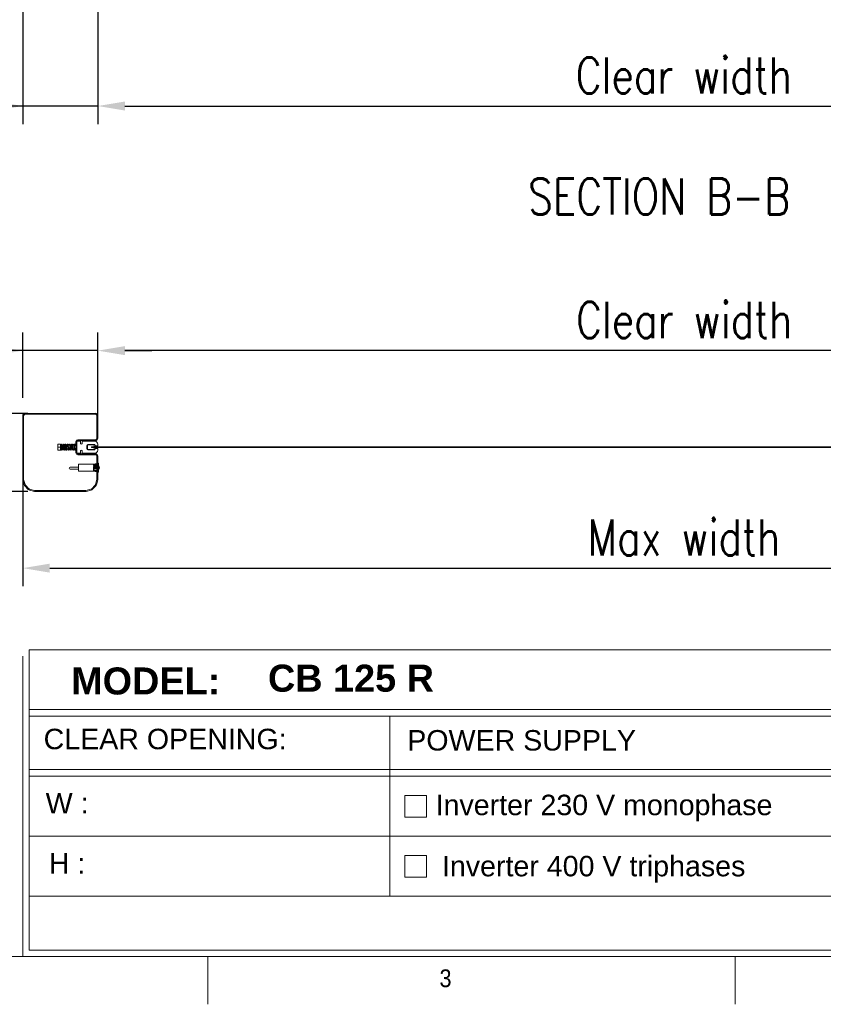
# Model space of a CAD drawing. Header units: inches. Extents: x 0 to 13926, y 0 to 5002.
# Tile 7 of 10: x 8457 to 9794, y 201 to 1840. Entities that reach past the tile are written whole.
import ezdxf

# ---------------------------------------------------------------- set-up
doc = ezdxf.new("R2010")
doc.units = ezdxf.units.IN
doc.header["$MEASUREMENT"] = 0
doc.layers.add('FORMAT', color=7, linetype='Continuous')
doc.layers.add('Montante', color=7, linetype='Continuous', lineweight=0)
doc.styles.add('Compilazione 1', font='romans.shx', dxfattribs={"width": 0.75, "height": 480})
doc.styles.add('NYIP', font='romans.shx', dxfattribs={"width": 0.8})
doc.styles.add('SLDTEXTSTYLE0', font='GOTHIC.TTF', dxfattribs={"width": 0.913})
doc.styles.get("Standard").update_dxf_attribs({"font": 'arial.ttf'})
doc.dimstyles.new('STANDARD35', dxfattribs={"dimscale": 35, "dimtxt": 2, "dimasz": 1.5, "dimexe": 1, "dimexo": 1, "dimgap": 0.7, "dimtad": 1, "dimdec": 0, "dimdsep": 46, "dimtxsty": 'NYIP', "dimcen": 0, "dimclrd": 1, "dimclre": 1, "dimclrt": 2, "dimadec": 0, "dimazin": 0, "dimtfac": 1, "dimtdec": 0, "dimtix": 1, "dimtmove": 0, "dimatfit": 3, "dimfxl": 0, "dimtvp": 1, "dimtolj": 1, "dimtzin": 0, "dimarcsym": 0})

# ---------------------------------------------------------------- blocks, each defined once
blk = doc.blocks.new('A$C7C9C4F3F')
at = {"layer": 'FORMAT', "color": 7, "lineweight": 5}
for p, q in [((199.3, 199.3), (16199.3, 199.3)), ((4017.9, 199.3), (4017.9, 0)), ((6210.3, 0), (6210.3, 199.3))]:
    blk.add_line(p, q, dxfattribs=at)
at = {"color": 7, "lineweight": 5, "insert": (4981.2, 145.3), "char_height": 73.8, "attachment_point": 1, "style": 'SLDTEXTSTYLE0'}
blk.add_mtext('3', dxfattribs=at)
blk = doc.blocks.new('*D78')
at = {"color": 7, "lineweight": -2}
for p, q in [((8462.1, 1210.1), (8462.1, 1318.6)), ((8587.1, 1153.6), (8587.1, 1318.6)), ((8462.1, 1288.6), (8211.8, 1288.6)), ((8417.1, 1288.6), (8372.1, 1288.6)), ((8587.1, 1288.6), (8462.1, 1288.6)), ((8632.1, 1288.6), (8677.1, 1288.6))]:
    blk.add_line(p, q, dxfattribs=at)
at = {"color": 7}
for points in [[(8417.1, 1281.1), (8417.1, 1296.1), (8462.1, 1288.6)], [(8632.1, 1296.1), (8632.1, 1281.1), (8587.1, 1288.6)]]:
    blk.add_solid(points, dxfattribs=at)
at = {"layer": 'Defpoints', "color": 0}
for p in [(8462.1, 1288.6), (8462.1, 1180.1), (8587.1, 1123.6)]:
    blk.add_point(p, dxfattribs=at)
at = {"color": 7, "lineweight": 0, "insert": (8291.2, 1339.6), "char_height": 60, "attachment_point": 5, "style": 'NYIP'}
blk.add_mtext('\\A1;125', dxfattribs=at)
blk = doc.blocks.new('*D79')
at = {"color": 7, "lineweight": -2}
for p, q in [((8462.1, 1079.7), (8462.1, 896.6)), ((10662.1, 1079.7), (10662.1, 896.6)), ((8507.1, 926.6), (10617.1, 926.6))]:
    blk.add_line(p, q, dxfattribs=at)
at = {"color": 7}
for points in [[(8507.1, 934.1), (8507.1, 919.1), (8462.1, 926.6)], [(10617.1, 919.1), (10617.1, 934.1), (10662.1, 926.6)]]:
    blk.add_solid(points, dxfattribs=at)
at = {"layer": 'Defpoints', "color": 0}
for p in [(8462.1, 1109.7), (10662.1, 1109.7), (10662.1, 926.6)]:
    blk.add_point(p, dxfattribs=at)
at = {"color": 7, "lineweight": 0, "insert": (9562.1, 977.6), "char_height": 60, "attachment_point": 5, "style": 'NYIP'}
blk.add_mtext('\\A1;Max width', dxfattribs=at)
blk = doc.blocks.new('*D80')
at = {"color": 7, "lineweight": -2}
for p, q in [((8587.1, 1859.5), (8587.1, 1665.8)), ((10537.1, 1859.5), (10537.1, 1665.8)), ((8632.1, 1695.8), (10492.1, 1695.8))]:
    blk.add_line(p, q, dxfattribs=at)
at = {"color": 7}
for points in [[(8632.1, 1703.3), (8632.1, 1688.3), (8587.1, 1695.8)], [(10492.1, 1688.3), (10492.1, 1703.3), (10537.1, 1695.8)]]:
    blk.add_solid(points, dxfattribs=at)
at = {"layer": 'Defpoints', "color": 0}
for p in [(8587.1, 1889.5), (10537.1, 1889.5), (10537.1, 1695.8)]:
    blk.add_point(p, dxfattribs=at)
at = {"color": 7, "lineweight": 0, "insert": (9562.1, 1746.8), "char_height": 60, "attachment_point": 5, "style": 'NYIP'}
blk.add_mtext('\\A1;Clear width', dxfattribs=at)
blk = doc.blocks.new('*D81')
at = {"color": 7, "lineweight": -2}
for p, q in [((8462.1, 1859.5), (8462.1, 1665.8)), ((8587.1, 1859.5), (8587.1, 1665.8)), ((8462.1, 1695.8), (8213.1, 1695.8)), ((8417.1, 1695.8), (8372.1, 1695.8)), ((8587.1, 1695.8), (8462.1, 1695.8)), ((8632.1, 1695.8), (8677.1, 1695.8))]:
    blk.add_line(p, q, dxfattribs=at)
at = {"color": 7}
for points in [[(8417.1, 1688.3), (8417.1, 1703.3), (8462.1, 1695.8)], [(8632.1, 1703.3), (8632.1, 1688.3), (8587.1, 1695.8)]]:
    blk.add_solid(points, dxfattribs=at)
at = {"layer": 'Defpoints', "color": 0}
for p in [(8462.1, 1889.5), (8587.1, 1889.5), (8462.1, 1695.8)]:
    blk.add_point(p, dxfattribs=at)
at = {"color": 7, "lineweight": 0, "insert": (8292.6, 1746.8), "char_height": 60, "attachment_point": 5, "style": 'NYIP'}
blk.add_mtext('\\A1;125', dxfattribs=at)
blk = doc.blocks.new('*D91')
at = {"color": 7, "lineweight": -2}
for p, q in [((8587.1, 1162.9), (8587.1, 1318.6)), ((10538.4, 1162.9), (10538.4, 1318.6)), ((10493.4, 1288.6), (8632.1, 1288.6))]:
    blk.add_line(p, q, dxfattribs=at)
at = {"color": 7}
for points in [[(8632.1, 1296.1), (8632.1, 1281.1), (8587.1, 1288.6)], [(10493.4, 1281.1), (10493.4, 1296.1), (10538.4, 1288.6)]]:
    blk.add_solid(points, dxfattribs=at)
at = {"layer": 'Defpoints', "color": 0}
for p in [(8587.1, 1288.6), (8587.1, 1132.9), (10538.4, 1132.9)]:
    blk.add_point(p, dxfattribs=at)
at = {"color": 7, "lineweight": 0, "insert": (9562.7, 1339.6), "char_height": 60, "attachment_point": 5, "style": 'NYIP'}
blk.add_mtext('\\A1;Clear width^J', dxfattribs=at)
blk = doc.blocks.new('*D92')
at = {"color": 7, "lineweight": -2}
for p, q in [((8159.9, 1229.2), (8159.9, 1274.2)), ((8470.5, 1184.2), (8129.9, 1184.2)), ((8159.9, 1184.2), (8159.9, 1054.2)), ((8470.5, 1054.2), (8129.9, 1054.2)), ((8159.9, 1054.2), (8159.9, 805.3)), ((8159.9, 1009.2), (8159.9, 964.2))]:
    blk.add_line(p, q, dxfattribs=at)
at = {"color": 7}
for points in [[(8152.4, 1229.2), (8167.4, 1229.2), (8159.9, 1184.2)], [(8167.4, 1009.2), (8152.4, 1009.2), (8159.9, 1054.2)]]:
    blk.add_solid(points, dxfattribs=at)
at = {"layer": 'Defpoints', "color": 0}
for p in [(8500.5, 1184.2), (8159.9, 1054.2), (8500.5, 1054.2)]:
    blk.add_point(p, dxfattribs=at)
at = {"color": 7, "lineweight": 0, "insert": (8108.9, 884.8), "char_height": 60, "attachment_point": 5, "rotation": 90, "style": 'NYIP'}
blk.add_mtext('\\A1;130', dxfattribs=at)

msp = doc.modelspace()

# ---------------------------------------------------------------- linework, layer by layer
at = {"color": 7, "lineweight": 5}
for p, q in [((8569.8, 1124.2), (8569.8, 1131.6)), ((8580.6, 1131.9), (8570.2, 1131.9)), ((8580.9, 1129.2), (8580.9, 1131.6)), ((8569.8, 1125.6), (8569.8, 1130.3)), ((8570.2, 1123.9), (8580.6, 1123.9)), ((8576.4, 1128.7), (8576.4, 1127.2)), ((8576.4, 1128.7), (8585.4, 1128.7)), ((8585.4, 1127.2), (8576.4, 1127.2)), ((8585.4, 1129.2), (8580.9, 1129.2)), ((8580.9, 1124.2), (8580.9, 1126.7)), ((8580.9, 1126.7), (8585.4, 1126.7)), ((8585.4, 1129.2), (8585.4, 1128.7)), ((8585.4, 1128.7), (8615.4, 1128.7)), ((8585.4, 1127.2), (8585.4, 1126.7)), ((8585.4, 1127.2), (8615.4, 1127.2)), ((8614, 1128.7), (10541, 1128.7)), ((8614, 1127.2), (10541, 1127.2))]:
    msp.add_line(p, q, dxfattribs=at)
at = {"lineweight": 5}
for p, q in [((8472.6, 790.6), (11031.9, 790.6)), ((8472.6, 790.6), (8472.6, 290.6)), ((8462.3, 780.3), (8462.3, 280.3)), ((8472.6, 691.2), (11031.9, 691.2)), ((8472.6, 680.3), (11031.9, 680.3)), ((9072.9, 680.3), (9072.9, 380.3)), ((8472.6, 591.2), (11031.9, 591.2)), ((8472.6, 580.3), (11031.9, 580.3)), ((9098, 548.3), (9134, 548.3)), ((9098, 512.3), (9098, 548.3)), ((9134, 548.3), (9134, 512.3)), ((9134, 512.3), (9098, 512.3)), ((8472.6, 480.3), (11031.9, 480.3)), ((9098, 448.3), (9134, 448.3)), ((9098, 412.3), (9098, 448.3)), ((9134, 448.3), (9134, 412.3)), ((9134, 412.3), (9098, 412.3)), ((8472.6, 380.3), (11031.9, 380.3)), ((7253, 280.3), (8462.3, 280.3)), ((8472.6, 290.6), (11031.9, 290.6)), ((8482.9, 280.3), (11042.2, 280.3))]:
    msp.add_line(p, q, dxfattribs=at)
at = {"color": 7, "lineweight": 5}
for centre, start, end in [((8580.6, 1131.6), 0, 90), ((8580.6, 1124.2), 270, 0)]:
    msp.add_arc(centre, 0.3, start, end, dxfattribs=at)
for points, knots in [([(8569.8, 1131.6), (8569.8, 1131.7), (8569.8, 1131.7), (8569.9, 1131.8), (8569.9, 1131.8), (8570.1, 1131.9), (8570.2, 1131.9), (8570.2, 1131.9), (8570.2, 1131.9)], [0, 0, 0, 0, 0.105221, 0.222295, 0.409925, 0.680735, 0.959498, 1, 1, 1, 1]), ([(8570.2, 1123.9), (8570.2, 1123.9), (8570.2, 1123.9), (8570, 1124), (8569.9, 1124), (8569.9, 1124.1), (8569.8, 1124.2), (8569.8, 1124.2), (8569.8, 1124.2)], [0, 0, 0, 0, 0.092131, 0.38607, 0.634154, 0.799389, 0.928685, 1, 1, 1, 1])]:
    msp.add_open_spline(points, degree=3, knots=knots, dxfattribs=at)
at = {"layer": 'Montante'}
for p, q in [((8466.2, 1184.2), (8582.9, 1184.2)), ((8466.2, 1182.7), (8582.9, 1182.7)), ((8462.1, 1134.4), (8462.1, 1180.1)), ((8463.6, 1134.4), (8463.6, 1180.1)), ((8585.6, 1180.1), (8585.6, 1143.1)), ((8587.1, 1180.1), (8587.1, 1143.1)), ((8462.1, 1074.8), (8462.1, 1134.4)), ((8463.6, 1074.8), (8463.6, 1134.4)), ((8520.7, 1133.2), (8520.3, 1133.2)), ((8520.3, 1133.2), (8520.3, 1130.7)), ((8520.3, 1130.9), (8520.7, 1133.2)), ((8520.3, 1130.7), (8520.3, 1130.9)), ((8524.7, 1133.2), (8520.7, 1133.2)), ((8524.7, 1123.2), (8524.7, 1133.2)), ((8524.7, 1130.7), (8525, 1131.2)), ((8525, 1131.2), (8525.3, 1131.2)), ((8525, 1128.2), (8525, 1131.2)), ((8525.3, 1131.2), (8525.7, 1130.7)), ((8525.3, 1128.2), (8525.3, 1131.2)), ((8525.7, 1130.7), (8526, 1131.2)), ((8526, 1131.2), (8526.3, 1131.2)), ((8526, 1128.2), (8526, 1131.2)), ((8526.3, 1131.2), (8526.6, 1130.8)), ((8526.3, 1128.2), (8526.3, 1131.2)), ((8526.5, 1130.4), (8526.7, 1131.4)), ((8526.7, 1131.4), (8526.8, 1132.3)), ((8526.8, 1132.3), (8527, 1132.8)), ((8527, 1132.8), (8527.3, 1133.1)), ((8527.3, 1133.1), (8527.5, 1133.1)), ((8527.5, 1133.1), (8527.6, 1133.1)), ((8527.7, 1131.4), (8527.5, 1130.6)), ((8527.6, 1133.1), (8527.9, 1133)), ((8527.8, 1132), (8527.7, 1131.4)), ((8527.7, 1130.7), (8528, 1131.2)), ((8527.8, 1132.2), (8527.8, 1132.3)), ((8527.8, 1132.3), (8527.8, 1132)), ((8527.9, 1133), (8528.3, 1132.1)), ((8528, 1131.2), (8528.3, 1131.2)), ((8528, 1128.2), (8528, 1131.2)), ((8528.3, 1132.1), (8528.4, 1131.2)), ((8528.3, 1131.2), (8528.7, 1130.7)), ((8528.3, 1128.2), (8528.3, 1131.2)), ((8528.4, 1131.2), (8529, 1131.2)), ((8528.4, 1131.2), (8528.5, 1131)), ((8528.7, 1130.7), (8529, 1131.2)), ((8529, 1131.2), (8529.3, 1131.2)), ((8529, 1128.2), (8529, 1131.2)), ((8529.3, 1131.2), (8529.6, 1130.8)), ((8529.3, 1128.2), (8529.3, 1131.2)), ((8529.3, 1131.2), (8529.6, 1131.2)), ((8529.5, 1130.4), (8529.6, 1131.4)), ((8529.6, 1131.4), (8529.8, 1132)), ((8529.8, 1132), (8529.9, 1132.6)), ((8529.9, 1132.6), (8530.3, 1133.1)), ((8530.3, 1133.1), (8530.6, 1133.1)), ((8530.6, 1133.1), (8530.8, 1133)), ((8530.7, 1131.7), (8530.6, 1130.8)), ((8530.8, 1132.1), (8530.7, 1131.7)), ((8530.7, 1130.7), (8531, 1131.2)), ((8530.8, 1133), (8531.1, 1132.7)), ((8530.8, 1132.2), (8530.8, 1132.1)), ((8531, 1131.2), (8531.3, 1131.2)), ((8531, 1128.2), (8531, 1131.2)), ((8531.1, 1132.7), (8531.4, 1131.6)), ((8531.3, 1131.2), (8531.7, 1130.7)), ((8531.3, 1128.2), (8531.3, 1131.2)), ((8531.4, 1131.6), (8531.4, 1131)), ((8531.4, 1131.2), (8532, 1131.2)), ((8531.7, 1130.7), (8532, 1131.2)), ((8532, 1131.2), (8532.3, 1131.2)), ((8532, 1128.2), (8532, 1131.2)), ((8532.3, 1131.2), (8532.6, 1130.8)), ((8532.3, 1128.2), (8532.3, 1131.2)), ((8532.3, 1131.2), (8532.6, 1131.2)), ((8532.5, 1130.3), (8532.7, 1131.4)), ((8532.7, 1131.4), (8532.8, 1132.2)), ((8532.8, 1132.2), (8533.2, 1133)), ((8533.2, 1133), (8533.4, 1133.1)), ((8533.4, 1133.1), (8533.7, 1133.1)), ((8533.6, 1131.1), (8533.5, 1130.2)), ((8533.7, 1131.7), (8533.6, 1131.1)), ((8533.7, 1133.1), (8533.9, 1133)), ((8533.8, 1132.1), (8533.7, 1131.7)), ((8533.7, 1130.7), (8534, 1131.2)), ((8533.8, 1132.2), (8533.8, 1132.2)), ((8533.8, 1132.2), (8533.8, 1132.1)), ((8533.9, 1133), (8534, 1132.8)), ((8534, 1132.8), (8534.3, 1131.8)), ((8534, 1131.2), (8534.3, 1131.2)), ((8534, 1128.2), (8534, 1131.2)), ((8534.3, 1131.8), (8534.5, 1131)), ((8534.3, 1131.2), (8534.7, 1130.7)), ((8534.3, 1128.2), (8534.3, 1131.2)), ((8534.4, 1131.2), (8535, 1131.2)), ((8534.7, 1130.7), (8535, 1131.2)), ((8535, 1131.2), (8535.6, 1131.2)), ((8535, 1128.2), (8535, 1131.2)), ((8535.5, 1129.9), (8535.6, 1131)), ((8535.6, 1131), (8535.7, 1131.8)), ((8535.7, 1131.8), (8535.8, 1132.4)), ((8535.8, 1132.4), (8536, 1132.8)), ((8536, 1132.8), (8536.2, 1133)), ((8536.2, 1133), (8536.4, 1133.1)), ((8536.4, 1133.1), (8536.7, 1133.1)), ((8536.6, 1131.2), (8536.5, 1130.2)), ((8536.8, 1132), (8536.6, 1131.2)), ((8536.6, 1131.2), (8538.6, 1131.2)), ((8536.7, 1133.1), (8536.9, 1133)), ((8536.8, 1132.3), (8536.8, 1132.2)), ((8536.8, 1132.2), (8536.8, 1132)), ((8536.9, 1133), (8537.1, 1132.8)), ((8537.1, 1132.8), (8537.3, 1131.7)), ((8537.3, 1131.7), (8537.4, 1131.2)), ((8538.5, 1129.9), (8538.6, 1130.9)), ((8538.6, 1130.9), (8538.7, 1131.8)), ((8538.7, 1131.8), (8538.9, 1132.4)), ((8538.9, 1132.4), (8539.2, 1133)), ((8539.2, 1133), (8539.5, 1133.1)), ((8539.5, 1133.1), (8539.8, 1133.1)), ((8539.7, 1131.4), (8539.5, 1130.4)), ((8539.6, 1131.2), (8541.6, 1131.2)), ((8539.8, 1132), (8539.7, 1131.4)), ((8539.8, 1133.1), (8540.1, 1132.6)), ((8539.8, 1132.2), (8539.8, 1132.2)), ((8539.8, 1132.2), (8539.8, 1132)), ((8540.1, 1132.6), (8540.4, 1131.5)), ((8540.4, 1131.5), (8540.4, 1131.1)), ((8541.5, 1129.9), (8541.6, 1131)), ((8541.6, 1131), (8541.8, 1132)), ((8541.8, 1132), (8541.9, 1132.6)), ((8541.9, 1132.6), (8542.2, 1133)), ((8542.2, 1133), (8542.3, 1133.1)), ((8542.3, 1133.1), (8542.5, 1133.1)), ((8542.5, 1133.1), (8542.6, 1133.1)), ((8542.6, 1131.2), (8542.5, 1130.3)), ((8542.6, 1133.1), (8542.8, 1133.1)), ((8542.8, 1131.9), (8542.6, 1131.2)), ((8542.6, 1131.2), (8544.6, 1131.2)), ((8542.8, 1133.1), (8543, 1132.8)), ((8542.8, 1132.2), (8542.8, 1132.2)), ((8542.8, 1132.2), (8542.8, 1131.9)), ((8543, 1132.8), (8543.4, 1131.6)), ((8543.1, 1125.2), (8543.1, 1131.2)), ((8543.4, 1131.6), (8543.4, 1131.1)), ((8544.5, 1130), (8544.6, 1131)), ((8544.6, 1131), (8544.8, 1132.4)), ((8544.8, 1132.4), (8545.1, 1132.9)), ((8545.1, 1132.9), (8545.3, 1133.1)), ((8545.3, 1133.1), (8545.7, 1133.1)), ((8545.7, 1131.5), (8545.5, 1130.5)), ((8545.6, 1131.2), (8547.6, 1131.2)), ((8545.7, 1133.1), (8546, 1132.9)), ((8545.8, 1132.1), (8545.7, 1131.5)), ((8545.8, 1132.2), (8545.8, 1132.1)), ((8546, 1132.9), (8546.2, 1132.5)), ((8546.2, 1132.5), (8546.3, 1131.9)), ((8546.3, 1131.9), (8546.4, 1131.3)), ((8547.5, 1129.8), (8547.6, 1131)), ((8547.6, 1131), (8547.7, 1131.9)), ((8547.7, 1131.9), (8547.9, 1132.5)), ((8547.9, 1132.5), (8548.1, 1132.9)), ((8548.1, 1132.9), (8548.2, 1133)), ((8548.2, 1133), (8548.4, 1133.1)), ((8548.4, 1133.1), (8548.7, 1133.1)), ((8548.7, 1131.6), (8548.6, 1130.9)), ((8548.6, 1131.2), (8550.6, 1131.2)), ((8548.7, 1133.1), (8548.9, 1133)), ((8548.8, 1132), (8548.7, 1131.6)), ((8548.8, 1132.2), (8548.8, 1132.2)), ((8548.8, 1132.2), (8548.8, 1132)), ((8548.9, 1133), (8549.1, 1132.6)), ((8549.1, 1132.6), (8549.3, 1132.1)), ((8549.3, 1132.1), (8549.4, 1131.3)), ((8549.4, 1131.3), (8549.4, 1131.3)), ((8550.6, 1137.4), (8550.6, 1118.4)), ((8550.6, 1123.6), (8550.6, 1131.2)), ((8552.1, 1118.4), (8552.1, 1137.4)), ((8552.1, 1137.2), (8552.1, 1118.7)), ((8557.1, 1138.2), (8553.1, 1138.2)), ((8582.9, 1140.4), (8553.6, 1140.4)), ((8582.9, 1138.9), (8553.6, 1138.9)), ((8558.1, 1134.3), (8558.1, 1137.2)), ((8560.8, 1136.9), (8560.8, 1134.3)), ((8582.1, 1137.9), (8561.8, 1137.9)), ((8570.5, 1132.3), (8582, 1132.3)), ((8582, 1132.3), (8583, 1129.9)), ((8587.1, 1129.9), (8587.1, 1132.9)), ((8520.7, 1128.2), (8520.3, 1130.7)), ((8520.3, 1130.7), (8520.3, 1125.7)), ((8520.3, 1125.9), (8520.7, 1128.2)), ((8520.3, 1125.7), (8520.3, 1125.9)), ((8520.7, 1123.2), (8520.3, 1125.7)), ((8520.3, 1125.7), (8520.3, 1123.2)), ((8520.3, 1123.2), (8520.7, 1123.2)), ((8524.7, 1128.2), (8520.7, 1128.2)), ((8524.7, 1123.2), (8520.7, 1123.2)), ((8524.7, 1125.8), (8524.7, 1130.7)), ((8525, 1125.2), (8524.7, 1125.8)), ((8525, 1125.2), (8525, 1128.2)), ((8525.3, 1125.2), (8525, 1125.2)), ((8525.2, 1124.5), (8525.1, 1125.2)), ((8525.1, 1125.2), (8525.1, 1125.2)), ((8525.5, 1123.5), (8525.2, 1124.5)), ((8525.3, 1125.2), (8525.3, 1128.2)), ((8525.7, 1125.8), (8525.3, 1125.2)), ((8525.7, 1123.2), (8525.5, 1123.5)), ((8525.7, 1128.2), (8525.7, 1130.7)), ((8525.7, 1125.8), (8525.7, 1128.2)), ((8526, 1125.4), (8525.7, 1125.8)), ((8525.7, 1124.1), (8525.8, 1124.6)), ((8525.7, 1124), (8525.7, 1124.1)), ((8525.7, 1124), (8525.7, 1124)), ((8526, 1123.1), (8525.7, 1123.2)), ((8525.8, 1124.6), (8526, 1125.4)), ((8526, 1126), (8526, 1128.2)), ((8526, 1125.4), (8526.1, 1126.4)), ((8526.3, 1123.2), (8526, 1123.1)), ((8526.1, 1126.4), (8526.2, 1127.7)), ((8526.2, 1127.7), (8526.4, 1129.1)), ((8526.4, 1123.3), (8526.3, 1123.2)), ((8526.4, 1129.1), (8526.5, 1130.4)), ((8526.7, 1124.1), (8526.4, 1123.3)), ((8526.9, 1124.8), (8526.7, 1124.1)), ((8527, 1125.8), (8526.9, 1124.8)), ((8527.1, 1126.9), (8527, 1125.8)), ((8527, 1125.2), (8527, 1126)), ((8527, 1125.2), (8527, 1125.4)), ((8527.3, 1125.2), (8527, 1125.2)), ((8527.3, 1128.2), (8527.1, 1126.9)), ((8527.4, 1129.5), (8527.3, 1128.2)), ((8527.3, 1125.2), (8527.3, 1128.2)), ((8527.7, 1125.8), (8527.3, 1125.2)), ((8527.5, 1130.6), (8527.4, 1129.5)), ((8527.6, 1130.8), (8527.7, 1130.7)), ((8527.7, 1128.2), (8527.7, 1130.7)), ((8527.7, 1125.8), (8527.7, 1128.2)), ((8528, 1125.2), (8527.7, 1125.8)), ((8528, 1125.2), (8528, 1128.2)), ((8528.3, 1125.2), (8528, 1125.2)), ((8528.1, 1125.1), (8528.1, 1125.2)), ((8528.3, 1124.2), (8528.1, 1125.1)), ((8528.3, 1125.2), (8528.3, 1128.2)), ((8528.7, 1125.8), (8528.3, 1125.2)), ((8528.6, 1123.4), (8528.3, 1124.2)), ((8528.8, 1123.2), (8528.6, 1123.4)), ((8528.7, 1128.2), (8528.7, 1130.7)), ((8528.7, 1125.8), (8528.7, 1128.2)), ((8529, 1125.4), (8528.7, 1125.8)), ((8528.7, 1124.1), (8528.8, 1124.6)), ((8528.7, 1124), (8528.7, 1124.1)), ((8528.8, 1124.6), (8529, 1125.6)), ((8529.1, 1123.1), (8528.8, 1123.2)), ((8529, 1126), (8529, 1128.2)), ((8529, 1125.6), (8529.1, 1126.7)), ((8529.1, 1126.7), (8529.3, 1128.1)), ((8529.4, 1123.3), (8529.1, 1123.1)), ((8529.3, 1128.1), (8529.4, 1129.3)), ((8529.3, 1128), (8529.3, 1128.2)), ((8529.4, 1129.3), (8529.5, 1130.4)), ((8529.6, 1123.7), (8529.4, 1123.3)), ((8529.8, 1124.1), (8529.6, 1123.7)), ((8529.9, 1124.8), (8529.8, 1124.1)), ((8530, 1125.8), (8529.9, 1124.8)), ((8530.1, 1126.9), (8530, 1125.8)), ((8530, 1125.2), (8530, 1126)), ((8530, 1125.2), (8530, 1125.4)), ((8530.3, 1125.2), (8530, 1125.2)), ((8530.3, 1128.3), (8530.1, 1126.9)), ((8530.4, 1129.6), (8530.3, 1128.3)), ((8530.3, 1125.2), (8530.3, 1128)), ((8530.7, 1125.8), (8530.3, 1125.2)), ((8530.6, 1130.8), (8530.4, 1129.6)), ((8530.6, 1130.8), (8530.7, 1130.7)), ((8530.7, 1128.2), (8530.7, 1130.7)), ((8530.7, 1125.8), (8530.7, 1128.2)), ((8531, 1125.2), (8530.7, 1125.8)), ((8531, 1125.2), (8531, 1128.2)), ((8531.3, 1125.2), (8531, 1125.2)), ((8531.2, 1124.9), (8531.1, 1125.3)), ((8531.3, 1124.1), (8531.2, 1124.9)), ((8531.3, 1125.2), (8531.3, 1128.2)), ((8531.7, 1125.8), (8531.3, 1125.2)), ((8531.7, 1123.3), (8531.3, 1124.1)), ((8531.7, 1128.2), (8531.7, 1130.7)), ((8531.7, 1125.8), (8531.7, 1128.2)), ((8532, 1125.4), (8531.7, 1125.8)), ((8531.7, 1124.1), (8531.8, 1124.3)), ((8531.7, 1124.1), (8531.7, 1124.1)), ((8531.7, 1124.1), (8531.7, 1124.1)), ((8531.9, 1123.2), (8531.7, 1123.3)), ((8531.8, 1124.3), (8531.9, 1124.9)), ((8531.9, 1124.9), (8532, 1125.6)), ((8532.2, 1123.1), (8531.9, 1123.2)), ((8532, 1126), (8532, 1128.2)), ((8532, 1125.6), (8532.1, 1126.6)), ((8532.1, 1126.6), (8532.2, 1127.8)), ((8532.2, 1127.8), (8532.4, 1129.1)), ((8532.4, 1123.2), (8532.2, 1123.1)), ((8532.3, 1128), (8532.3, 1128.2)), ((8532.4, 1129.1), (8532.5, 1130.3)), ((8532.5, 1123.4), (8532.4, 1123.2)), ((8532.8, 1124.4), (8532.5, 1123.4)), ((8533, 1125.4), (8532.8, 1124.4)), ((8533.1, 1126.6), (8533, 1125.4)), ((8533, 1125.2), (8533, 1126)), ((8533, 1125.2), (8533, 1125.3)), ((8533.3, 1125.2), (8533, 1125.2)), ((8533.2, 1127.8), (8533.1, 1126.6)), ((8533.4, 1129.1), (8533.2, 1127.8)), ((8533.3, 1125.2), (8533.3, 1128.2)), ((8533.7, 1125.8), (8533.3, 1125.2)), ((8533.5, 1130.2), (8533.4, 1129.1)), ((8533.6, 1130.8), (8533.7, 1130.7)), ((8533.7, 1128.2), (8533.7, 1130.7)), ((8533.7, 1125.8), (8533.7, 1128.2)), ((8534, 1125.2), (8533.7, 1125.8)), ((8534, 1125.2), (8534, 1128.2)), ((8534.3, 1125.2), (8534, 1125.2)), ((8534.1, 1125.1), (8534.1, 1125.3)), ((8534.3, 1124.3), (8534.1, 1125.1)), ((8534.3, 1125.2), (8534.3, 1128.2)), ((8534.7, 1125.8), (8534.3, 1125.2)), ((8534.6, 1123.4), (8534.3, 1124.3)), ((8534.7, 1123.2), (8534.6, 1123.4)), ((8534.7, 1128.2), (8534.7, 1130.7)), ((8534.7, 1125.8), (8534.7, 1128.2)), ((8535, 1125.4), (8534.7, 1125.8)), ((8534.7, 1124), (8534.8, 1124.3)), ((8534.7, 1124), (8534.7, 1124)), ((8535, 1123.1), (8534.7, 1123.2)), ((8534.8, 1124.3), (8534.9, 1125)), ((8534.9, 1125), (8535, 1126)), ((8535, 1126), (8535, 1128.2)), ((8535, 1126), (8535.2, 1127.3)), ((8535.3, 1123.2), (8535, 1123.1)), ((8535.2, 1127.3), (8535.3, 1128.6)), ((8535.3, 1128.6), (8535.5, 1129.9)), ((8535.5, 1123.4), (8535.3, 1123.2)), ((8535.8, 1124.5), (8535.5, 1123.4)), ((8536, 1125.4), (8535.8, 1124.5)), ((8537.9, 1125.2), (8535.9, 1125.2)), ((8536.1, 1126.4), (8536, 1125.4)), ((8536.2, 1127.6), (8536.1, 1126.4)), ((8536.4, 1128.9), (8536.2, 1127.6)), ((8536.5, 1130.2), (8536.4, 1128.9)), ((8537.2, 1124.5), (8537.1, 1125.2)), ((8537.4, 1123.9), (8537.2, 1124.5)), ((8537.5, 1123.4), (8537.4, 1123.9)), ((8537.8, 1123.2), (8537.5, 1123.4)), ((8537.7, 1124.1), (8537.8, 1124.5)), ((8537.7, 1124), (8537.7, 1124.1)), ((8537.7, 1124), (8537.7, 1124)), ((8537.8, 1124.5), (8537.9, 1125.2)), ((8537.9, 1123.1), (8537.8, 1123.2)), ((8537.9, 1125.2), (8538.1, 1126.2)), ((8538.1, 1123.1), (8537.9, 1123.1)), ((8538.1, 1126.2), (8538.2, 1127.3)), ((8538.3, 1123.2), (8538.1, 1123.1)), ((8538.2, 1127.3), (8538.3, 1128.6)), ((8538.3, 1128.6), (8538.5, 1129.9)), ((8538.4, 1123.3), (8538.3, 1123.2)), ((8538.6, 1123.7), (8538.4, 1123.3)), ((8538.8, 1124.4), (8538.6, 1123.7)), ((8539, 1125.4), (8538.8, 1124.4)), ((8540.9, 1125.2), (8538.9, 1125.2)), ((8539.1, 1126.6), (8539, 1125.4)), ((8539.3, 1127.9), (8539.1, 1126.6)), ((8539.4, 1129.3), (8539.3, 1127.9)), ((8539.5, 1130.4), (8539.4, 1129.3)), ((8540.2, 1124.7), (8540.1, 1125.2)), ((8540.3, 1124.1), (8540.2, 1124.7)), ((8540.6, 1123.3), (8540.3, 1124.1)), ((8540.9, 1123.2), (8540.6, 1123.3)), ((8540.7, 1124), (8540.8, 1124.4)), ((8540.7, 1124), (8540.7, 1124)), ((8540.8, 1124.4), (8540.9, 1125)), ((8540.9, 1125), (8541, 1126)), ((8541.2, 1123.2), (8540.9, 1123.2)), ((8541, 1126), (8541.2, 1127.2)), ((8541.2, 1127.2), (8541.3, 1128.5)), ((8541.4, 1123.3), (8541.2, 1123.2)), ((8541.3, 1128.5), (8541.5, 1129.9)), ((8541.6, 1123.5), (8541.4, 1123.3)), ((8541.8, 1124.6), (8541.6, 1123.5)), ((8542, 1125.5), (8541.8, 1124.6)), ((8543.9, 1125.2), (8541.9, 1125.2)), ((8542.1, 1126.6), (8542, 1125.5)), ((8542.2, 1127.9), (8542.1, 1126.6)), ((8542.4, 1129.2), (8542.2, 1127.9)), ((8542.5, 1130.3), (8542.4, 1129.2)), ((8543.2, 1124.4), (8543.1, 1125.2)), ((8543.4, 1123.8), (8543.2, 1124.4)), ((8543.7, 1123.2), (8543.4, 1123.8)), ((8543.7, 1124), (8543.8, 1124.4)), ((8543.7, 1124), (8543.7, 1124)), ((8544, 1123.1), (8543.7, 1123.2)), ((8543.8, 1124.4), (8543.9, 1125.2)), ((8543.9, 1125.2), (8544.1, 1126.2)), ((8544.2, 1123.2), (8544, 1123.1)), ((8544.1, 1126.2), (8544.2, 1127.5)), ((8544.2, 1127.5), (8544.4, 1128.8)), ((8544.5, 1123.4), (8544.2, 1123.2)), ((8544.4, 1128.8), (8544.5, 1130)), ((8544.6, 1123.6), (8544.5, 1123.4)), ((8544.9, 1124.6), (8544.6, 1123.6)), ((8545, 1125.5), (8544.9, 1124.6)), ((8546.9, 1125.2), (8544.9, 1125.2)), ((8545.1, 1126.6), (8545, 1125.5)), ((8545.2, 1127.9), (8545.1, 1126.6)), ((8545.4, 1129.3), (8545.2, 1127.9)), ((8545.5, 1130.5), (8545.4, 1129.3)), ((8546.1, 1125.1), (8546.1, 1125.2)), ((8546.3, 1124.3), (8546.1, 1125.1)), ((8546.4, 1123.7), (8546.3, 1124.3)), ((8546.6, 1123.4), (8546.4, 1123.7)), ((8546.8, 1123.2), (8546.6, 1123.4)), ((8546.7, 1124.2), (8546.8, 1124.6)), ((8546.7, 1124.1), (8546.7, 1124.2)), ((8546.7, 1124.1), (8546.7, 1124.1)), ((8546.8, 1124.6), (8546.9, 1125.3)), ((8547, 1123.1), (8546.8, 1123.2)), ((8546.9, 1125.3), (8547.1, 1126.2)), ((8547.3, 1123.2), (8547, 1123.1)), ((8547.1, 1126.2), (8547.2, 1127.3)), ((8547.2, 1127.3), (8547.3, 1128.5)), ((8547.3, 1128.5), (8547.5, 1129.8)), ((8547.4, 1123.3), (8547.3, 1123.2)), ((8547.6, 1123.6), (8547.4, 1123.3)), ((8547.8, 1124.2), (8547.6, 1123.6)), ((8547.9, 1125.1), (8547.8, 1124.2)), ((8548.1, 1126.2), (8547.9, 1125.1)), ((8549.9, 1125.2), (8547.9, 1125.2)), ((8548.2, 1127.5), (8548.1, 1126.2)), ((8548.3, 1128.8), (8548.2, 1127.5)), ((8548.5, 1129.9), (8548.3, 1128.8)), ((8548.6, 1130.9), (8548.5, 1129.9)), ((8549.2, 1124.5), (8549.1, 1125.2)), ((8549.4, 1123.9), (8549.2, 1124.5)), ((8549.5, 1123.4), (8549.4, 1123.9)), ((8549.8, 1123.2), (8549.5, 1123.4)), ((8550.1, 1123.1), (8549.8, 1123.2)), ((8550.4, 1123.3), (8550.1, 1123.1)), ((8550.6, 1123.6), (8550.4, 1123.3)), ((8553.1, 1117.7), (8557.1, 1117.7)), ((8582.9, 1116.9), (8553.6, 1116.9)), ((8582.9, 1115.4), (8553.6, 1115.4)), ((8558.1, 1118.7), (8558.1, 1121.6)), ((8560.8, 1121.6), (8560.8, 1118.9)), ((8561.8, 1117.9), (8582.1, 1117.9)), ((8568.5, 1125.6), (8568.5, 1130.3)), ((8582, 1123.6), (8570.5, 1123.6)), ((8583, 1125.9), (8582, 1123.6)), ((8583, 1129.9), (8587.1, 1129.9)), ((8587.1, 1125.9), (8583, 1125.9)), ((8587.1, 1122.9), (8587.1, 1125.9)), ((8579.6, 1099.8), (8554.6, 1099.8)), ((8554.6, 1087.8), (8554.6, 1099.8)), ((8585.6, 1101), (8579.6, 1099.8)), ((8579.6, 1099.4), (8585.6, 1100.5)), ((8580.5, 1099.9), (8579.6, 1099.7)), ((8579.6, 1099.7), (8579.6, 1099.8)), ((8579.6, 1099.4), (8579.6, 1099.7)), ((8585.6, 1099.5), (8579.6, 1098.4)), ((8579.6, 1098.4), (8579.6, 1099.4)), ((8579.6, 1097.6), (8579.6, 1098.4)), ((8580, 1097.6), (8585.6, 1098.6)), ((8585.6, 1100.9), (8580.5, 1099.9)), ((8585.6, 1074.8), (8585.6, 1112.8)), ((8587.1, 1074.8), (8587.1, 1112.8)), ((8588.1, 1101.3), (8587.1, 1101.3)), ((8588.1, 1101.3), (8588.1, 1086.3)), ((8554.6, 1094.6), (8541.2, 1094.6)), ((8541.2, 1091.3), (8554.6, 1091.3)), ((8554.6, 1087.8), (8581.7, 1087.8)), ((8585.6, 1097.6), (8579.6, 1097.6)), ((8585.6, 1095.9), (8579.6, 1095.9)), ((8579.6, 1094.8), (8579.6, 1095.9)), ((8585.6, 1095.4), (8579.6, 1095.4)), ((8579.6, 1092.8), (8579.6, 1094.8)), ((8579.6, 1094.8), (8585.6, 1094.8)), ((8585.6, 1092.8), (8579.6, 1092.8)), ((8579.6, 1091.7), (8579.6, 1092.8)), ((8585.6, 1091.6), (8579.6, 1092.2)), ((8579.6, 1091.7), (8585.6, 1091.1)), ((8579.6, 1090), (8579.6, 1091.7)), ((8585.6, 1089.3), (8579.6, 1090)), ((8579.6, 1089.2), (8579.6, 1090)), ((8579.6, 1088.2), (8579.6, 1089.2)), ((8579.6, 1089.2), (8585.6, 1088.1)), ((8579.6, 1087.9), (8579.6, 1088.2)), ((8585.6, 1087.1), (8579.6, 1088.2)), ((8581.2, 1087.9), (8579.6, 1087.9)), ((8585.6, 1089), (8580.6, 1089.8)), ((8587.1, 1086.3), (8588.1, 1086.3)), ((8588.4, 1097.8), (8588.1, 1097.8)), ((8588.1, 1089.8), (8588.4, 1089.8)), ((8588.4, 1097.8), (8588.4, 1089.8)), ((8464.4, 1065.3), (8462.2, 1073.7)), ((8465.9, 1065.7), (8463.6, 1074.1)), ((8585.5, 1074.1), (8583.2, 1065.7)), ((8586.9, 1073.7), (8584.7, 1065.3)), ((8471.3, 1057.7), (8465.5, 1063.4)), ((8472.3, 1058.8), (8466.6, 1064.5)), ((8481.5, 1054.4), (8473.1, 1056.6)), ((8481.9, 1055.8), (8473.5, 1058.1)), ((8566.5, 1055.7), (8482.6, 1055.7)), ((8566.5, 1054.2), (8482.6, 1054.2)), ((8575.6, 1058.1), (8567.2, 1055.8)), ((8576, 1056.6), (8567.6, 1054.4)), ((8582.5, 1064.5), (8576.8, 1058.8)), ((8583.6, 1063.4), (8577.8, 1057.7))]:
    msp.add_line(p, q, dxfattribs=at)
for centre, radius, start, end in [((8466.2, 1180.1), 4.17, 90, 180), ((8466.2, 1180.1), 2.67, 90, 180), ((8582.9, 1180.1), 4.17, 0, 90), ((8582.9, 1180.1), 2.67, 0, 90), ((8553.6, 1137.4), 3, 90, 180), ((8553.6, 1137.4), 1.5, 90, 180), ((8553.1, 1137.2), 1, 90, 180), ((8557.1, 1137.2), 1, 0, 90), ((8559.4, 1134.3), 1.35, 180, 0), ((8561.8, 1136.9), 1, 90, 180), ((8570.5, 1130.3), 2, 90, 180), ((8582.1, 1132.9), 5, 0, 90), ((8582.9, 1143.1), 4.17, 270, 0), ((8582.9, 1143.1), 2.67, 270, 0), ((8402, 1145.7), 149.3, 351.6631, 354.1806), ((8553.6, 1118.4), 3, 180, 270), ((8553.1, 1118.7), 1, 180, 270), ((8553.6, 1118.4), 1.5, 180, 270), ((8557.1, 1118.7), 1, 270, 0), ((8559.4, 1121.6), 1.35, 0, 180), ((8561.8, 1118.9), 1, 180, 270), ((8570.5, 1125.6), 2, 180, 270), ((8582.1, 1122.9), 5, 270, 0), ((8582.9, 1112.8), 4.17, 0, 90), ((8582.9, 1112.8), 2.67, 0, 90), ((8541.2, 1093), 1.64, 90, 270), ((8583.8, 1093.8), 6.08, 318.8879, 41.1121), ((8466.2, 1074.8), 4.17, 180, 195), ((8466.2, 1074.8), 2.67, 180, 195), ((8468.5, 1066.4), 2.67, 195, 225), ((8580.6, 1066.4), 2.67, 315, 345), ((8582.9, 1074.8), 2.67, 345, 0), ((8582.9, 1074.8), 4.17, 345, 0), ((8468.5, 1066.4), 4.17, 195, 225), ((8474.2, 1060.7), 4.17, 225, 255), ((8474.2, 1060.7), 2.67, 225, 255), ((8482.6, 1058.4), 4.17, 255, 270), ((8482.6, 1058.4), 2.67, 255, 270), ((8566.5, 1058.4), 2.67, 270, 285), ((8566.5, 1058.4), 4.17, 270, 285), ((8574.9, 1060.7), 2.67, 285, 315), ((8574.9, 1060.7), 4.17, 285, 315), ((8580.6, 1066.4), 4.17, 315, 345)]:
    msp.add_arc(centre, radius, start, end, dxfattribs=at)

# ---------------------------------------------------------------- block references
at = {"xscale": 0.4, "yscale": 0.4, "zscale": 0.4}
msp.add_blockref('A$C7C9C4F3F', (7163, 200.5), dxfattribs=at)

# ---------------------------------------------------------------- texts
at = {"color": 7, "lineweight": 0, "insert": (9520.9, 1545.3, 1.5), "char_height": 60, "attachment_point": 5, "style": 'NYIP'}
msp.add_mtext('{SECTION B-B}', dxfattribs=at)
at = {"lineweight": 5}
for s, insert, char_height, width, attachment_point in [('{\\fArial|b1|i0|c0|p34;MODEL:}', (8666.7, 761.3), 45.022, 498.031, 2), ('{\\fArial|b1|i0|c0|p34;\\H1.00001x;CB 125 R}', (8870.1, 765.9), 45.022, 2870.474, 1), ('{\\fArial|b0|i0|c0|p34;W :}', (8535.9, 552.2), 34.043, 90.063, 2), ('{\\fArial|b0|i0|c0|p34;Inverter 230 V monophase}', (9429.2, 549.4), 34.043, 897.538, 2), ('{\\fArial|b0|i0|c0|p34;H :}', (8535.9, 452.2), 34.043, 90.063, 2), ('{\\pxql;\\fArial|b0|i0|c0|p34;Inverter 400 V triphases}', (9608.3, 447.6), 34.043, 897.538, 2)]:
    msp.add_mtext(s, dxfattribs=dict(at, insert=insert, char_height=char_height, width=width, attachment_point=attachment_point))
at = {"color": 7, "lineweight": 5, "char_height": 34.043, "width": 1161.94, "attachment_point": 2}
for s, insert in [('{\\pxql;\\fArial|b0|i0|c0|p34;CLEAR OPENING:}', (9077.8, 659.2)), ('{\\fArial|b0|i0|c0|p34;POWER SUPPLY}', (9292.1, 657))]:
    msp.add_mtext(s, dxfattribs=dict(at, insert=insert))
at = {"insert": (7913.2, 626.2), "char_height": 42.075, "attachment_point": 1, "style": 'Compilazione 1'}
msp.add_mtext_dynamic_manual_height_columns("{\\fArial|b0|i0|c0|p0;BMPEUROPE srl\\P\\pxql;Strada della Freisa, 1\\P14019 - Villanova d'Asti}", width=1128.074, gutter_width=1474.6, heights=[777], dxfattribs=at)

# ---------------------------------------------------------------- dimensions: what is measured, and where the dimension line sits
at = {"color": 7, "lineweight": 0}
for base, p1, p2, angle, picture, middle in [((8462.1, 1695.8), (8587.1, 1889.5), (8462.1, 1889.5), 0, '*D81', (8292.6, 1695.8)), ((8462.1, 1288.6), (8587.1, 1123.6), (8462.1, 1180.1), 180, '*D78', (8291.2, 1288.6)), ((8159.9, 1054.2), (8500.5, 1184.2), (8500.5, 1054.2), 90, '*D92', (8159.9, 884.8))]:
    dim = msp.add_linear_dim(base=base, p1=p1, p2=p2, angle=angle, dimstyle='STANDARD35', override={"dimscale": 30, "dimclrd": 7, "dimclre": 7, "dimclrt": 7}, dxfattribs=at)
    dim.commit()
    dim.dimension.update_dxf_attribs({"geometry": picture, "text_midpoint": middle, "dimtype": 160})
for base, p1, p2, angle, text, picture, middle in [((10537.1, 1695.8), (8587.1, 1889.5), (10537.1, 1889.5), 0, 'Clear width', '*D80', (9562.1, 1746.8)), ((8587.1, 1288.6), (10538.4, 1132.9), (8587.1, 1132.9), 180, 'Clear width^J', '*D91', (9562.7, 1339.6)), ((10662.1, 926.6), (8462.1, 1109.7), (10662.1, 1109.7), 180, 'Max width', '*D79', (9562.1, 977.6))]:
    dim = msp.add_linear_dim(base=base, p1=p1, p2=p2, angle=angle, text=text, dimstyle='STANDARD35', override={"dimscale": 30, "dimclrd": 7, "dimclre": 7, "dimclrt": 7}, dxfattribs=at)
    dim.commit()
    dim.dimension.update_dxf_attribs({"geometry": picture, "text_midpoint": middle})

doc.saveas('drawing.dxf')
